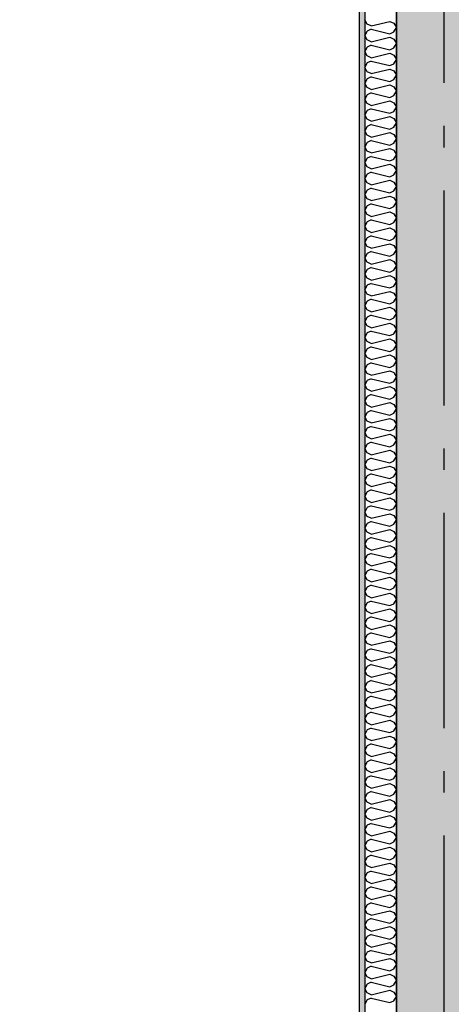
# Model space of a CAD drawing. Header units: millimetres. Extents: x -150 to 340931, y -1115 to 365939.
# Tile 112 of 253: x 285166 to 286169, y 350445 to 352734. Entities that reach past the tile are written whole.
import ezdxf
from ezdxf.enums import TextEntityAlignment as Align

# ---------------------------------------------------------------- set-up
doc = ezdxf.new("R2010")
doc.units = ezdxf.units.MM
doc.header["$LTSCALE"] = 0.5
doc.header["$MEASUREMENT"] = 0
doc.linetypes.add('Akselinje', pattern=[1500, 1000, -200, 100, -200])
doc.linetypes.add('PLINE', pattern=[0])
for name, color, linetype in [('232- Ikke-bærende yttervegger (Skravur)(Nye konstruksjoner)', 7, 'Continuous'), ('232- Ikke-bærende yttervegger(Nye konstruksjoner)', 7, 'Continuous'), ('242- Ikke-bærende innervegger (Skravur)(Nye konstruksjoner)', 7, 'Continuous'), ('242- Ikke-bærende innervegger(Nye konstruksjoner)', 7, 'Continuous'), ('82-- Modullinjer(Nye konstruksjoner)', 7, 'Continuous'), ('842-M___1_50 Målsetting bygning', 7, 'Continuous'), ('842-M___1_50 Målsetting bygning(Nye konstruksjoner)', 7, 'Continuous'), ('862- M___Nettoareal(Nye konstruksjoner)', 7, 'Continuous'), ('862- M___Nettoareal(Polylinje)(Nye konstruksjoner)', 7, 'Continuous'), ('862- M___Nettoareal(Tekst)(Nye konstruksjoner)', 7, 'Continuous')]:
    doc.layers.add(name, color=color, linetype=linetype)
doc.layers.add('236- Innvendig kledning og overflate(Nye konstruksjoner)', color=7, linetype='Continuous', lineweight=0)
doc.styles.add('GENERATED_STYLE_1', font='txt')
doc.styles.add('GENERATED_STYLE_3', font='arial.ttf')
doc.styles.add('GENERATED_STYLE_5', font='arial.ttf')
doc.dimstyles.new('GENERATED_STYLE__1', dxfattribs={"dimtxt": 100, "dimasz": 95, "dimexe": 0.18, "dimexo": 0.0625, "dimgap": 0, "dimtad": 1, "dimtih": 1, "dimtoh": 1, "dimdec": 0, "dimzin": 0, "dimdsep": 46, "dimtxsty": 'GENERATED_STYLE_3', "dimblk": 'ARROWHEAD_6', "dimblk1": 'ARROWHEAD_6', "dimblk2": 'ARROWHEAD_6', "dimcen": 0.09, "dimse1": 1, "dimse2": 1, "dimclrd": 256, "dimclre": 256, "dimclrt": 256, "dimadec": 1, "dimazin": 0, "dimtfac": 1, "dimtdec": 4, "dimtmove": 0, "dimatfit": 3, "dimfxl": 1, "dimtolj": 1, "dimtzin": 0, "dimarcsym": 0})
doc.dimstyles.new('GENERATED_STYLE__2', dxfattribs={"dimtxt": 100, "dimasz": 95, "dimexe": 0.18, "dimexo": 0.0625, "dimgap": 0, "dimtad": 1, "dimdec": 0, "dimzin": 0, "dimdsep": 46, "dimtxsty": 'GENERATED_STYLE_3', "dimblk": 'ARROWHEAD_6', "dimblk1": 'ARROWHEAD_6', "dimblk2": 'ARROWHEAD_6', "dimcen": 0.09, "dimse1": 1, "dimse2": 1, "dimclrd": 256, "dimclre": 256, "dimclrt": 256, "dimadec": 1, "dimazin": 0, "dimtfac": 1, "dimtdec": 4, "dimtmove": 0, "dimatfit": 3, "dimfxl": 1, "dimtolj": 1, "dimtzin": 0, "dimarcsym": 0})
doc.dimstyles.new('GENERATED_STYLE__4', dxfattribs={"dimtxt": 100, "dimasz": 95, "dimexe": 0.18, "dimexo": 0.0625, "dimgap": 0, "dimtad": 1, "dimdec": 0, "dimzin": 0, "dimdsep": 46, "dimtxsty": 'GENERATED_STYLE_3', "dimblk": 'ARROWHEAD_6', "dimblk1": 'ARROWHEAD_6', "dimblk2": 'ARROWHEAD_6', "dimcen": 0.09, "dimse1": 1, "dimse2": 1, "dimclrd": 256, "dimclre": 256, "dimclrt": 256, "dimadec": 1, "dimazin": 0, "dimtfac": 1, "dimtdec": 4, "dimtmove": 2, "dimatfit": 3, "dimfxl": 1, "dimtolj": 1, "dimtzin": 0, "dimarcsym": 0})

# ---------------------------------------------------------------- blocks, each defined once
blk = doc.blocks.new('LEILIGHET 8__1', base_point=(283768.6, 348580.7))
at = {"layer": '862- M___Nettoareal(Polylinje)(Nye konstruksjoner)', "flags": 128}
blk.add_lwpolyline([(286041, 356380.7), (277911, 356380.7), (277911, 348080.7), (281226, 348080.7), (281226, 349780.7), (286041, 349780.7)], close=True, dxfattribs=at)
at = {"layer": '862- M___Nettoareal(Tekst)(Nye konstruksjoner)', "style": 'GENERATED_STYLE_1'}
for tag, p in [('DUMMY_861', (280015.2, 358168.6)), ('ROOM_NAME', (279278, 358118.8)), ('DUMMY_862', (279278, 357980.3))]:
    blk.add_attdef(tag, text='', height=100, dxfattribs=at).set_placement(p, align=Align.TOP_LEFT)
blk = doc.blocks.new('STUE__36', base_point=(282599.5, 355025.2))
at = {"layer": '862- M___Nettoareal(Polylinje)(Nye konstruksjoner)', "linetype": 'PLINE', "flags": 128}
blk.add_lwpolyline([(281350, 349780.7), (285955, 349780.7), (285955, 356380.7), (281350, 356380.7), (281350, 355490.7), (281350, 354480.7)], close=True, dxfattribs=at)
at = {"layer": '862- M___Nettoareal(Tekst)(Nye konstruksjoner)', "style": 'GENERATED_STYLE_1'}
for tag, p in [('DUMMY_861', (282836.2, 355213.4)), ('ROOM_NAME', (282362.8, 355163.6)), ('DUMMY_862', (282362.8, 355025.2))]:
    blk.add_attdef(tag, text='', height=100, dxfattribs=at).set_placement(p, align=Align.TOP_LEFT)
blk = doc.blocks.new('Standard grid marker[84]', base_point=(286151, 363787.1))
at = {"layer": '82-- Modullinjer(Nye konstruksjoner)', "linetype": 'Akselinje'}
blk.add_line((286151, 363587.1), (286151, 339987.1), dxfattribs=at)
at = {"layer": '82-- Modullinjer(Nye konstruksjoner)', "style": 'GENERATED_STYLE_5'}
for tag, p in [('AC_MarkerText_1_0', (286151, 363965.3)), ('AC_MarkerText_1_1', (286151, 339715.3))]:
    blk.add_attdef(tag, text='', height=100, rotation=360, dxfattribs=at).set_placement(p, align=Align.TOP_CENTER)
blk = doc.blocks.new('*D774')
at = {"layer": '842-M___1_50 Målsetting bygning(Nye konstruksjoner)', "linetype": 'PLINE'}
for p, q in [((276294.5, 363585.1), (276294.5, 363772.6)), ((335668.8, 363585.1), (335668.8, 363772.6)), ((276344.5, 363728.9), (276244.5, 363628.9)), ((335618.8, 363628.9), (335718.8, 363728.9)), ((276219.5, 363678.9), (276294.5, 363678.9)), ((276294.5, 363678.9), (335668.8, 363678.9)), ((335668.8, 363678.9), (335743.8, 363678.9))]:
    blk.add_line(p, q, dxfattribs=at)
at = {"layer": '842-M___1_50 Målsetting bygning(Nye konstruksjoner)', "insert": (305772, 363698.9), "char_height": 100, "attachment_point": 7, "style": 'GENERATED_STYLE_3'}
blk.add_mtext('\\A1;{\\pql;\\fArial|b0|i0|c0|p0;\\W1.000000;59\xa0374}', dxfattribs=at)
blk = doc.blocks.new('ARROWHEAD_6')
at = {"linetype": 'Continuous'}
for p, q in [((-0.5, -0.5), (0.5, 0.5)), ((0, 0), (-1, 0))]:
    blk.add_line(p, q, dxfattribs=at)
blk = doc.blocks.new('*D892')
at = {"layer": '842-M___1_50 Målsetting bygning', "linetype": 'PLINE'}
for p, q in [((285575, 342391.1), (285575, 342578.6)), ((286041, 342391.1), (286041, 342578.6)), ((285625, 342534.9), (285525, 342434.9)), ((286091, 342534.9), (285991, 342434.9)), ((285575, 342484.9), (286041, 342484.9))]:
    blk.add_line(p, q, dxfattribs=at)
at = {"layer": '842-M___1_50 Målsetting bygning', "char_height": 100, "attachment_point": 7, "style": 'GENERATED_STYLE_3'}
for s, insert in [('\\A1;{\\pql;\\fArial|b0|i0|c0|p0;\\W1.000000;466}', (285693.6, 342504.9)), ('\\A1;{\\pql;\\fArial|b0|i0|c0|p0;\\W1.000000;220}', (286036.6, 342504.9))]:
    blk.add_mtext(s, dxfattribs=dict(at, insert=insert))
blk = doc.blocks.new('*D893')
at = {"layer": '842-M___1_50 Målsetting bygning', "linetype": 'PLINE'}
for p, q in [((286041, 342391.1), (286041, 342578.6)), ((286261, 342391.1), (286261, 342578.6)), ((286091, 342534.9), (285991, 342434.9)), ((286311, 342534.9), (286211, 342434.9)), ((286041, 342484.9), (286261, 342484.9))]:
    blk.add_line(p, q, dxfattribs=at)
blk = doc.blocks.new('*X1387')
at = {"layer": '242- Ikke-bærende innervegger (Skravur)(Nye konstruksjoner)', "linetype": 'PLINE'}
for p, q in [((285972.8, 352724.1), (285968, 352734.2)), ((285982.7, 352719.6), (285972.8, 352724.1)), ((285982.7, 352719.6), (286025.5, 352730.3)), ((286025.5, 352730.3), (286035.4, 352725.8)), ((286035.4, 352725.8), (286041, 352715.7)), ((285972.8, 352707.3), (285968, 352697.2)), ((285982.7, 352711.8), (285972.8, 352707.3)), ((285982.7, 352711.8), (286025.5, 352701.1)), ((286025.5, 352701.1), (286035.4, 352705.6)), ((286035.4, 352705.6), (286041, 352715.7)), ((285972.8, 352687.2), (285968, 352697.2)), ((285982.7, 352682.7), (285972.8, 352687.2)), ((285982.7, 352682.7), (286025.5, 352693.4)), ((286025.5, 352693.4), (286035.4, 352688.9)), ((286035.4, 352688.9), (286041, 352678.8)), ((286035.4, 352668.7), (286041, 352678.8)), ((285972.8, 352670.4), (285968, 352660.3)), ((285972.8, 352650.2), (285968, 352660.3)), ((285982.7, 352674.9), (285972.8, 352670.4)), ((285982.7, 352674.9), (286025.5, 352664.2)), ((285982.7, 352645.7), (286025.5, 352656.4)), ((286025.5, 352664.2), (286035.4, 352668.7)), ((286025.5, 352656.4), (286035.4, 352651.9)), ((285972.8, 352633.5), (285968, 352623.4)), ((285982.7, 352645.7), (285972.8, 352650.2)), ((285982.7, 352638), (285972.8, 352633.5)), ((285982.7, 352638), (286025.5, 352627.3)), ((286035.4, 352651.9), (286041, 352641.8)), ((286035.4, 352631.8), (286041, 352641.8)), ((285972.8, 352613.3), (285968, 352623.4)), ((285982.7, 352608.8), (285972.8, 352613.3)), ((285982.7, 352608.8), (286025.5, 352619.5)), ((286025.5, 352627.3), (286035.4, 352631.8)), ((286025.5, 352619.5), (286035.4, 352615)), ((286035.4, 352615), (286041, 352604.9)), ((285972.8, 352596.5), (285968, 352586.5)), ((285972.8, 352576.4), (285968, 352586.5)), ((285982.7, 352601), (285972.8, 352596.5)), ((285982.7, 352601), (286025.5, 352590.3)), ((286025.5, 352590.3), (286035.4, 352594.8)), ((286035.4, 352594.8), (286041, 352604.9)), ((285982.7, 352571.9), (285972.8, 352576.4)), ((285982.7, 352564.1), (285972.8, 352559.6)), ((285982.7, 352571.9), (286025.5, 352582.6)), ((285982.7, 352564.1), (286025.5, 352553.4)), ((286025.5, 352582.6), (286035.4, 352578.1)), ((286035.4, 352578.1), (286041, 352568)), ((286035.4, 352557.9), (286041, 352568)), ((285972.8, 352559.6), (285968, 352549.5)), ((285972.8, 352539.4), (285968, 352549.5)), ((285982.7, 352534.9), (286025.5, 352545.6)), ((286025.5, 352553.4), (286035.4, 352557.9)), ((286025.5, 352545.6), (286035.4, 352541.1)), ((286035.4, 352541.1), (286041, 352531.1)), ((285972.8, 352522.7), (285968, 352512.6)), ((285982.7, 352534.9), (285972.8, 352539.4)), ((285982.7, 352527.2), (285972.8, 352522.7)), ((285982.7, 352527.2), (286025.5, 352516.5)), ((286025.5, 352516.5), (286035.4, 352521)), ((286035.4, 352521), (286041, 352531.1)), ((285972.8, 352502.5), (285968, 352512.6)), ((285982.7, 352498), (285972.8, 352502.5)), ((285982.7, 352498), (286025.5, 352508.7)), ((286025.5, 352508.7), (286035.4, 352504.2)), ((286035.4, 352504.2), (286041, 352494.1)), ((285972.8, 352485.8), (285968, 352475.7)), ((285972.8, 352465.6), (285968, 352475.7)), ((285982.7, 352490.3), (285972.8, 352485.8)), ((285982.7, 352490.3), (286025.5, 352479.5)), ((286025.5, 352479.5), (286035.4, 352484)), ((286035.4, 352484), (286041, 352494.1)), ((285982.7, 352461.1), (285972.8, 352465.6)), ((285982.7, 352453.3), (285972.8, 352448.8)), ((285982.7, 352461.1), (286025.5, 352471.8)), ((285982.7, 352453.3), (286025.5, 352442.6)), ((286025.5, 352471.8), (286035.4, 352467.3)), ((286035.4, 352467.3), (286041, 352457.2)), ((286035.4, 352447.1), (286041, 352457.2)), ((285972.8, 352448.8), (285968, 352438.7)), ((285972.8, 352428.7), (285968, 352438.7)), ((285982.7, 352424.2), (285972.8, 352428.7)), ((285982.7, 352424.2), (286025.5, 352434.9)), ((286025.5, 352442.6), (286035.4, 352447.1)), ((286025.5, 352434.9), (286035.4, 352430.4)), ((286035.4, 352430.4), (286041, 352420.3)), ((285972.8, 352411.9), (285968, 352401.8)), ((285982.7, 352416.4), (285972.8, 352411.9)), ((285982.7, 352416.4), (286025.5, 352405.7)), ((286025.5, 352405.7), (286035.4, 352410.2)), ((286035.4, 352410.2), (286041, 352420.3)), ((285972.8, 352391.7), (285968, 352401.8)), ((285982.7, 352387.2), (285972.8, 352391.7)), ((285982.7, 352387.2), (286025.5, 352397.9)), ((286025.5, 352397.9), (286035.4, 352393.4)), ((286035.4, 352393.4), (286041, 352383.3)), ((286035.4, 352373.3), (286041, 352383.3)), ((285972.8, 352375), (285968, 352364.9)), ((285972.8, 352354.8), (285968, 352364.9)), ((285982.7, 352379.5), (285972.8, 352375)), ((285982.7, 352379.5), (286025.5, 352368.8)), ((285982.7, 352350.3), (286025.5, 352361)), ((286025.5, 352368.8), (286035.4, 352373.3)), ((286025.5, 352361), (286035.4, 352356.5)), ((285972.8, 352338), (285968, 352328)), ((285982.7, 352350.3), (285972.8, 352354.8)), ((285982.7, 352342.5), (285972.8, 352338)), ((285982.7, 352342.5), (286025.5, 352331.8)), ((286025.5, 352331.8), (286035.4, 352336.3)), ((286035.4, 352356.5), (286041, 352346.4)), ((286035.4, 352336.3), (286041, 352346.4)), ((285972.8, 352317.9), (285968, 352328)), ((285982.7, 352313.4), (285972.8, 352317.9)), ((285982.7, 352313.4), (286025.5, 352324.1)), ((286025.5, 352324.1), (286035.4, 352319.6)), ((286035.4, 352319.6), (286041, 352309.5)), ((285972.8, 352301.1), (285968, 352291)), ((285972.8, 352280.9), (285968, 352291)), ((285982.7, 352305.6), (285972.8, 352301.1)), ((285982.7, 352305.6), (286025.5, 352294.9)), ((286025.5, 352294.9), (286035.4, 352299.4)), ((286035.4, 352299.4), (286041, 352309.5)), ((285982.7, 352276.4), (285972.8, 352280.9)), ((285982.7, 352268.7), (285972.8, 352264.2)), ((285982.7, 352276.4), (286025.5, 352287.2)), ((285982.7, 352268.7), (286025.5, 352258)), ((286025.5, 352287.2), (286035.4, 352282.7)), ((286035.4, 352282.7), (286041, 352272.6)), ((286035.4, 352262.5), (286041, 352272.6)), ((285972.8, 352264.2), (285968, 352254.1)), ((285972.8, 352244), (285968, 352254.1)), ((285982.7, 352239.5), (285972.8, 352244)), ((285982.7, 352239.5), (286025.5, 352250.2)), ((286025.5, 352258), (286035.4, 352262.5)), ((286025.5, 352250.2), (286035.4, 352245.7)), ((286035.4, 352245.7), (286041, 352235.6)), ((285972.8, 352227.3), (285968, 352217.2)), ((285982.7, 352231.8), (285972.8, 352227.3)), ((285982.7, 352231.8), (286025.5, 352221.1)), ((286025.5, 352221.1), (286035.4, 352225.6)), ((286035.4, 352225.6), (286041, 352235.6)), ((285972.8, 352207.1), (285968, 352217.2)), ((285982.7, 352202.6), (285972.8, 352207.1)), ((285982.7, 352202.6), (286025.5, 352213.3)), ((286025.5, 352213.3), (286035.4, 352208.8)), ((286035.4, 352208.8), (286041, 352198.7)), ((286035.4, 352188.6), (286041, 352198.7)), ((285972.8, 352190.3), (285968, 352180.2)), ((285972.8, 352170.2), (285968, 352180.2)), ((285982.7, 352194.8), (285972.8, 352190.3)), ((285982.7, 352194.8), (286025.5, 352184.1)), ((285982.7, 352165.7), (286025.5, 352176.4)), ((286025.5, 352184.1), (286035.4, 352188.6)), ((286025.5, 352176.4), (286035.4, 352171.9)), ((285972.8, 352153.4), (285968, 352143.3)), ((285982.7, 352165.7), (285972.8, 352170.2)), ((285982.7, 352157.9), (285972.8, 352153.4)), ((285982.7, 352157.9), (286025.5, 352147.2)), ((286025.5, 352147.2), (286035.4, 352151.7)), ((286035.4, 352171.9), (286041, 352161.8)), ((286035.4, 352151.7), (286041, 352161.8)), ((285972.8, 352133.2), (285968, 352143.3)), ((285982.7, 352128.7), (285972.8, 352133.2)), ((285982.7, 352128.7), (286025.5, 352139.4)), ((286025.5, 352139.4), (286035.4, 352134.9)), ((286035.4, 352134.9), (286041, 352124.9)), ((285972.8, 352116.5), (285968, 352106.4)), ((285972.8, 352096.3), (285968, 352106.4)), ((285982.7, 352121), (285972.8, 352116.5)), ((285982.7, 352121), (286025.5, 352110.3)), ((286025.5, 352110.3), (286035.4, 352114.8)), ((286035.4, 352114.8), (286041, 352124.9)), ((285982.7, 352091.8), (285972.8, 352096.3)), ((285982.7, 352084), (285972.8, 352079.5)), ((285982.7, 352091.8), (286025.5, 352102.5)), ((285982.7, 352084), (286025.5, 352073.3)), ((286025.5, 352102.5), (286035.4, 352098)), ((286035.4, 352098), (286041, 352087.9)), ((286035.4, 352077.8), (286041, 352087.9)), ((285972.8, 352079.5), (285968, 352069.5)), ((285972.8, 352059.4), (285968, 352069.5)), ((285982.7, 352054.9), (286025.5, 352065.6)), ((286025.5, 352073.3), (286035.4, 352077.8)), ((286025.5, 352065.6), (286035.4, 352061.1)), ((286035.4, 352061.1), (286041, 352051)), ((285972.8, 352042.6), (285968, 352032.5)), ((285982.7, 352054.9), (285972.8, 352059.4)), ((285982.7, 352047.1), (285972.8, 352042.6)), ((285982.7, 352047.1), (286025.5, 352036.4)), ((286025.5, 352036.4), (286035.4, 352040.9)), ((286035.4, 352040.9), (286041, 352051)), ((285972.8, 352022.5), (285968, 352032.5)), ((285982.7, 352018), (285972.8, 352022.5)), ((285982.7, 352018), (286025.5, 352028.7)), ((286025.5, 352028.7), (286035.4, 352024.2)), ((286035.4, 352024.2), (286041, 352014.1)), ((286035.4, 352004), (286041, 352014.1)), ((285972.8, 352005.7), (285968, 351995.6)), ((285972.8, 351985.5), (285968, 351995.6)), ((285982.7, 352010.2), (285972.8, 352005.7)), ((285982.7, 352010.2), (286025.5, 351999.5)), ((285982.7, 351981), (286025.5, 351991.7)), ((286025.5, 351999.5), (286035.4, 352004)), ((286025.5, 351991.7), (286035.4, 351987.2)), ((285972.8, 351968.8), (285968, 351958.7)), ((285982.7, 351981), (285972.8, 351985.5)), ((285982.7, 351973.3), (285972.8, 351968.8)), ((285982.7, 351973.3), (286025.5, 351962.6)), ((286035.4, 351987.2), (286041, 351977.1)), ((286035.4, 351967.1), (286041, 351977.1)), ((285972.8, 351948.6), (285968, 351958.7)), ((285982.7, 351944.1), (285972.8, 351948.6)), ((285982.7, 351944.1), (286025.5, 351954.8)), ((286025.5, 351962.6), (286035.4, 351967.1)), ((286025.5, 351954.8), (286035.4, 351950.3)), ((286035.4, 351950.3), (286041, 351940.2)), ((285972.8, 351931.8), (285968, 351921.8)), ((285982.7, 351936.3), (285972.8, 351931.8)), ((285982.7, 351936.3), (286025.5, 351925.6)), ((286025.5, 351925.6), (286035.4, 351930.1)), ((286035.4, 351930.1), (286041, 351940.2)), ((285972.8, 351911.7), (285968, 351921.8)), ((285982.7, 351907.2), (285972.8, 351911.7)), ((285982.7, 351907.2), (286025.5, 351917.9)), ((286025.5, 351917.9), (286035.4, 351913.4)), ((286035.4, 351913.4), (286041, 351903.3)), ((286035.4, 351893.2), (286041, 351903.3)), ((285972.8, 351894.9), (285968, 351884.8)), ((285972.8, 351874.7), (285968, 351884.8)), ((285982.7, 351899.4), (285972.8, 351894.9)), ((285982.7, 351899.4), (286025.5, 351888.7)), ((285982.7, 351870.2), (286025.5, 351880.9)), ((286025.5, 351888.7), (286035.4, 351893.2)), ((286025.5, 351880.9), (286035.4, 351876.4)), ((285972.8, 351858), (285968, 351847.9)), ((285982.7, 351870.2), (285972.8, 351874.7)), ((285982.7, 351862.5), (285972.8, 351858)), ((285982.7, 351862.5), (286025.5, 351851.8)), ((286025.5, 351851.8), (286035.4, 351856.3)), ((286035.4, 351876.4), (286041, 351866.4)), ((286035.4, 351856.3), (286041, 351866.4)), ((285972.8, 351837.8), (285968, 351847.9)), ((285982.7, 351833.3), (285972.8, 351837.8)), ((285982.7, 351833.3), (286025.5, 351844)), ((286025.5, 351844), (286035.4, 351839.5)), ((286035.4, 351839.5), (286041, 351829.4)), ((285972.8, 351821.1), (285968, 351811)), ((285972.8, 351800.9), (285968, 351811)), ((285982.7, 351825.6), (285972.8, 351821.1)), ((285982.7, 351825.6), (286025.5, 351814.8)), ((286025.5, 351814.8), (286035.4, 351819.3)), ((286035.4, 351819.3), (286041, 351829.4)), ((285982.7, 351796.4), (285972.8, 351800.9)), ((285982.7, 351788.6), (285972.8, 351784.1)), ((285982.7, 351796.4), (286025.5, 351807.1)), ((285982.7, 351788.6), (286025.5, 351777.9)), ((286025.5, 351807.1), (286035.4, 351802.6)), ((286035.4, 351802.6), (286041, 351792.5)), ((286035.4, 351782.4), (286041, 351792.5)), ((285972.8, 351784.1), (285968, 351774)), ((285972.8, 351764), (285968, 351774)), ((285982.7, 351759.5), (285972.8, 351764)), ((285982.7, 351759.5), (286025.5, 351770.2)), ((286025.5, 351777.9), (286035.4, 351782.4)), ((286025.5, 351770.2), (286035.4, 351765.7)), ((286035.4, 351765.7), (286041, 351755.6)), ((285972.8, 351747.2), (285968, 351737.1)), ((285982.7, 351751.7), (285972.8, 351747.2)), ((285982.7, 351751.7), (286025.5, 351741)), ((286025.5, 351741), (286035.4, 351745.5)), ((286035.4, 351745.5), (286041, 351755.6)), ((285972.8, 351727), (285968, 351737.1)), ((285982.7, 351722.5), (285972.8, 351727)), ((285982.7, 351722.5), (286025.5, 351733.2)), ((286025.5, 351733.2), (286035.4, 351728.7)), ((286035.4, 351728.7), (286041, 351718.6)), ((286035.4, 351708.6), (286041, 351718.6)), ((285972.8, 351710.3), (285968, 351700.2)), ((285972.8, 351690.1), (285968, 351700.2)), ((285982.7, 351714.8), (285972.8, 351710.3)), ((285982.7, 351714.8), (286025.5, 351704.1)), ((285982.7, 351685.6), (286025.5, 351696.3)), ((286025.5, 351704.1), (286035.4, 351708.6)), ((286025.5, 351696.3), (286035.4, 351691.8)), ((285972.8, 351673.3), (285968, 351663.3)), ((285982.7, 351685.6), (285972.8, 351690.1)), ((285982.7, 351677.8), (285972.8, 351673.3)), ((285982.7, 351677.8), (286025.5, 351667.1)), ((286025.5, 351667.1), (286035.4, 351671.6)), ((286035.4, 351691.8), (286041, 351681.7)), ((286035.4, 351671.6), (286041, 351681.7)), ((285972.8, 351653.2), (285968, 351663.3)), ((285982.7, 351648.7), (285972.8, 351653.2)), ((285982.7, 351648.7), (286025.5, 351659.4)), ((286025.5, 351659.4), (286035.4, 351654.9)), ((286035.4, 351654.9), (286041, 351644.8)), ((285972.8, 351636.4), (285968, 351626.3)), ((285972.8, 351616.2), (285968, 351626.3)), ((285982.7, 351640.9), (285972.8, 351636.4)), ((285982.7, 351640.9), (286025.5, 351630.2)), ((286025.5, 351630.2), (286035.4, 351634.7)), ((286035.4, 351634.7), (286041, 351644.8)), ((285982.7, 351611.7), (285972.8, 351616.2)), ((285982.7, 351604), (285972.8, 351599.5)), ((285982.7, 351611.7), (286025.5, 351622.5)), ((285982.7, 351604), (286025.5, 351593.3)), ((286025.5, 351622.5), (286035.4, 351618)), ((286035.4, 351618), (286041, 351607.9)), ((286035.4, 351597.8), (286041, 351607.9)), ((285972.8, 351599.5), (285968, 351589.4)), ((285972.8, 351579.3), (285968, 351589.4)), ((285982.7, 351574.8), (285972.8, 351579.3)), ((285982.7, 351574.8), (286025.5, 351585.5)), ((286025.5, 351593.3), (286035.4, 351597.8)), ((286025.5, 351585.5), (286035.4, 351581)), ((286035.4, 351581), (286041, 351570.9)), ((285972.8, 351562.6), (285968, 351552.5)), ((285982.7, 351567.1), (285972.8, 351562.6)), ((285982.7, 351567.1), (286025.5, 351556.4)), ((286025.5, 351556.4), (286035.4, 351560.9)), ((286035.4, 351560.9), (286041, 351570.9)), ((285972.8, 351542.4), (285968, 351552.5)), ((285982.7, 351537.9), (285972.8, 351542.4)), ((285982.7, 351537.9), (286025.5, 351548.6)), ((286025.5, 351548.6), (286035.4, 351544.1)), ((286035.4, 351544.1), (286041, 351534)), ((286035.4, 351523.9), (286041, 351534)), ((285972.8, 351525.6), (285968, 351515.5)), ((285972.8, 351505.5), (285968, 351515.5)), ((285982.7, 351530.1), (285972.8, 351525.6)), ((285982.7, 351530.1), (286025.5, 351519.4)), ((285982.7, 351501), (286025.5, 351511.7)), ((286025.5, 351519.4), (286035.4, 351523.9)), ((286025.5, 351511.7), (286035.4, 351507.2)), ((285972.8, 351488.7), (285968, 351478.6)), ((285982.7, 351501), (285972.8, 351505.5)), ((285982.7, 351493.2), (285972.8, 351488.7)), ((285982.7, 351493.2), (286025.5, 351482.5)), ((286035.4, 351507.2), (286041, 351497.1)), ((286035.4, 351487), (286041, 351497.1)), ((285972.8, 351468.5), (285968, 351478.6)), ((285982.7, 351464), (285972.8, 351468.5)), ((285982.7, 351464), (286025.5, 351474.7)), ((286025.5, 351482.5), (286035.4, 351487)), ((286025.5, 351474.7), (286035.4, 351470.2)), ((286035.4, 351470.2), (286041, 351460.2)), ((285972.8, 351451.8), (285968, 351441.7)), ((285972.8, 351431.6), (285968, 351441.7)), ((285982.7, 351456.3), (285972.8, 351451.8)), ((285982.7, 351456.3), (286025.5, 351445.6)), ((286025.5, 351445.6), (286035.4, 351450.1)), ((286035.4, 351450.1), (286041, 351460.2)), ((285982.7, 351427.1), (285972.8, 351431.6)), ((285982.7, 351419.3), (285972.8, 351414.8)), ((285982.7, 351427.1), (286025.5, 351437.8)), ((285982.7, 351419.3), (286025.5, 351408.6)), ((286025.5, 351437.8), (286035.4, 351433.3)), ((286035.4, 351433.3), (286041, 351423.2)), ((286035.4, 351413.1), (286041, 351423.2)), ((285972.8, 351414.8), (285968, 351404.8)), ((285972.8, 351394.7), (285968, 351404.8)), ((285982.7, 351390.2), (286025.5, 351400.9)), ((286025.5, 351408.6), (286035.4, 351413.1)), ((286025.5, 351400.9), (286035.4, 351396.4)), ((286035.4, 351396.4), (286041, 351386.3)), ((285972.8, 351377.9), (285968, 351367.8)), ((285982.7, 351390.2), (285972.8, 351394.7)), ((285982.7, 351382.4), (285972.8, 351377.9)), ((285982.7, 351382.4), (286025.5, 351371.7)), ((286025.5, 351371.7), (286035.4, 351376.2)), ((286035.4, 351376.2), (286041, 351386.3)), ((285972.8, 351357.8), (285968, 351367.8)), ((285982.7, 351353.3), (285972.8, 351357.8)), ((285982.7, 351353.3), (286025.5, 351364)), ((286025.5, 351364), (286035.4, 351359.5)), ((286035.4, 351359.5), (286041, 351349.4)), ((285972.8, 351341), (285968, 351330.9)), ((285972.8, 351320.8), (285968, 351330.9)), ((285982.7, 351345.5), (285972.8, 351341)), ((285982.7, 351345.5), (286025.5, 351334.8)), ((286025.5, 351334.8), (286035.4, 351339.3)), ((286035.4, 351339.3), (286041, 351349.4)), ((285982.7, 351316.3), (285972.8, 351320.8)), ((285982.7, 351308.6), (285972.8, 351304.1)), ((285982.7, 351316.3), (286025.5, 351327)), ((285982.7, 351308.6), (286025.5, 351297.9)), ((286025.5, 351327), (286035.4, 351322.5)), ((286035.4, 351322.5), (286041, 351312.4)), ((286035.4, 351302.4), (286041, 351312.4)), ((285972.8, 351304.1), (285968, 351294)), ((285972.8, 351283.9), (285968, 351294)), ((285982.7, 351279.4), (285972.8, 351283.9)), ((285982.7, 351279.4), (286025.5, 351290.1)), ((286025.5, 351297.9), (286035.4, 351302.4)), ((286025.5, 351290.1), (286035.4, 351285.6)), ((286035.4, 351285.6), (286041, 351275.5)), ((285972.8, 351267.1), (285968, 351257.1)), ((285982.7, 351271.6), (285972.8, 351267.1)), ((285982.7, 351271.6), (286025.5, 351260.9)), ((286025.5, 351260.9), (286035.4, 351265.4)), ((286035.4, 351265.4), (286041, 351275.5)), ((285972.8, 351247), (285968, 351257.1)), ((285982.7, 351242.5), (285972.8, 351247)), ((285982.7, 351242.5), (286025.5, 351253.2)), ((286025.5, 351253.2), (286035.4, 351248.7)), ((286035.4, 351248.7), (286041, 351238.6)), ((286035.4, 351228.5), (286041, 351238.6)), ((285972.8, 351230.2), (285968, 351220.1)), ((285972.8, 351210), (285968, 351220.1)), ((285982.7, 351234.7), (285972.8, 351230.2)), ((285982.7, 351234.7), (286025.5, 351224)), ((285982.7, 351205.5), (286025.5, 351216.2)), ((286025.5, 351224), (286035.4, 351228.5)), ((286025.5, 351216.2), (286035.4, 351211.7)), ((285972.8, 351193.3), (285968, 351183.2)), ((285982.7, 351205.5), (285972.8, 351210)), ((285982.7, 351197.8), (285972.8, 351193.3)), ((285982.7, 351197.8), (286025.5, 351187.1)), ((286025.5, 351187.1), (286035.4, 351191.6)), ((286035.4, 351211.7), (286041, 351201.7)), ((286035.4, 351191.6), (286041, 351201.7)), ((285972.8, 351173.1), (285968, 351183.2)), ((285982.7, 351168.6), (285972.8, 351173.1)), ((285982.7, 351168.6), (286025.5, 351179.3)), ((286025.5, 351179.3), (286035.4, 351174.8)), ((286035.4, 351174.8), (286041, 351164.7)), ((285972.8, 351156.4), (285968, 351146.3)), ((285972.8, 351136.2), (285968, 351146.3)), ((285982.7, 351160.9), (285972.8, 351156.4)), ((285982.7, 351160.9), (286025.5, 351150.1)), ((286025.5, 351150.1), (286035.4, 351154.6)), ((286035.4, 351154.6), (286041, 351164.7)), ((285982.7, 351131.7), (285972.8, 351136.2)), ((285982.7, 351123.9), (285972.8, 351119.4)), ((285982.7, 351131.7), (286025.5, 351142.4)), ((285982.7, 351123.9), (286025.5, 351113.2)), ((286025.5, 351142.4), (286035.4, 351137.9)), ((286035.4, 351137.9), (286041, 351127.8)), ((286035.4, 351117.7), (286041, 351127.8)), ((285972.8, 351119.4), (285968, 351109.3)), ((285972.8, 351099.3), (285968, 351109.3)), ((285982.7, 351094.8), (285972.8, 351099.3)), ((285982.7, 351094.8), (286025.5, 351105.5)), ((286025.5, 351113.2), (286035.4, 351117.7)), ((286025.5, 351105.5), (286035.4, 351101)), ((286035.4, 351101), (286041, 351090.9)), ((285972.8, 351082.5), (285968, 351072.4)), ((285982.7, 351087), (285972.8, 351082.5)), ((285982.7, 351087), (286025.5, 351076.3)), ((286025.5, 351076.3), (286035.4, 351080.8)), ((286035.4, 351080.8), (286041, 351090.9)), ((285972.8, 351062.3), (285968, 351072.4)), ((285982.7, 351057.8), (285972.8, 351062.3)), ((285982.7, 351057.8), (286025.5, 351068.5)), ((286025.5, 351068.5), (286035.4, 351064)), ((286035.4, 351064), (286041, 351054)), ((286035.4, 351043.9), (286041, 351054)), ((285972.8, 351045.6), (285968, 351035.5)), ((285972.8, 351025.4), (285968, 351035.5)), ((285982.7, 351050.1), (285972.8, 351045.6)), ((285982.7, 351050.1), (286025.5, 351039.4)), ((285982.7, 351020.9), (286025.5, 351031.6)), ((286025.5, 351039.4), (286035.4, 351043.9)), ((286025.5, 351031.6), (286035.4, 351027.1)), ((285972.8, 351008.6), (285968, 350998.6)), ((285982.7, 351020.9), (285972.8, 351025.4)), ((285982.7, 351013.1), (285972.8, 351008.6)), ((285982.7, 351013.1), (286025.5, 351002.4)), ((286025.5, 351002.4), (286035.4, 351006.9)), ((286035.4, 351027.1), (286041, 351017)), ((286035.4, 351006.9), (286041, 351017)), ((285972.8, 350988.5), (285968, 350998.6)), ((285982.7, 350984), (285972.8, 350988.5)), ((285982.7, 350984), (286025.5, 350994.7)), ((286025.5, 350994.7), (286035.4, 350990.2)), ((286035.4, 350990.2), (286041, 350980.1)), ((285972.8, 350971.7), (285968, 350961.6)), ((285972.8, 350951.5), (285968, 350961.6)), ((285982.7, 350976.2), (285972.8, 350971.7)), ((285982.7, 350976.2), (286025.5, 350965.5)), ((286025.5, 350965.5), (286035.4, 350970)), ((286035.4, 350970), (286041, 350980.1)), ((285982.7, 350947), (285972.8, 350951.5)), ((285982.7, 350939.3), (285972.8, 350934.8)), ((285982.7, 350947), (286025.5, 350957.8)), ((285982.7, 350939.3), (286025.5, 350928.6)), ((286025.5, 350957.8), (286035.4, 350953.3)), ((286035.4, 350953.3), (286041, 350943.2)), ((286035.4, 350933.1), (286041, 350943.2)), ((285972.8, 350934.8), (285968, 350924.7)), ((285972.8, 350914.6), (285968, 350924.7)), ((285982.7, 350910.1), (286025.5, 350920.8)), ((286025.5, 350928.6), (286035.4, 350933.1)), ((286025.5, 350920.8), (286035.4, 350916.3)), ((286035.4, 350916.3), (286041, 350906.2)), ((285972.8, 350897.9), (285968, 350887.8)), ((285982.7, 350910.1), (285972.8, 350914.6)), ((285982.7, 350902.4), (285972.8, 350897.9)), ((285982.7, 350902.4), (286025.5, 350891.7)), ((286025.5, 350891.7), (286035.4, 350896.2)), ((286035.4, 350896.2), (286041, 350906.2)), ((285972.8, 350877.7), (285968, 350887.8)), ((285982.7, 350873.2), (285972.8, 350877.7)), ((285982.7, 350873.2), (286025.5, 350883.9)), ((286025.5, 350883.9), (286035.4, 350879.4)), ((286035.4, 350879.4), (286041, 350869.3)), ((286035.4, 350859.2), (286041, 350869.3)), ((285972.8, 350860.9), (285968, 350850.8)), ((285972.8, 350840.8), (285968, 350850.8)), ((285982.7, 350865.4), (285972.8, 350860.9)), ((285982.7, 350865.4), (286025.5, 350854.7)), ((285982.7, 350836.3), (286025.5, 350847)), ((286025.5, 350854.7), (286035.4, 350859.2)), ((286025.5, 350847), (286035.4, 350842.5)), ((285972.8, 350824), (285968, 350813.9)), ((285982.7, 350836.3), (285972.8, 350840.8)), ((285982.7, 350828.5), (285972.8, 350824)), ((285982.7, 350828.5), (286025.5, 350817.8)), ((286035.4, 350842.5), (286041, 350832.4)), ((286035.4, 350822.3), (286041, 350832.4)), ((285972.8, 350803.8), (285968, 350813.9)), ((285982.7, 350799.3), (285972.8, 350803.8)), ((285982.7, 350799.3), (286025.5, 350810)), ((286025.5, 350817.8), (286035.4, 350822.3)), ((286025.5, 350810), (286035.4, 350805.5)), ((286035.4, 350805.5), (286041, 350795.5)), ((285972.8, 350787.1), (285968, 350777)), ((285982.7, 350791.6), (285972.8, 350787.1)), ((285982.7, 350791.6), (286025.5, 350780.9)), ((286025.5, 350780.9), (286035.4, 350785.4)), ((286035.4, 350785.4), (286041, 350795.5)), ((285972.8, 350766.9), (285968, 350777)), ((285982.7, 350762.4), (285972.8, 350766.9)), ((285982.7, 350762.4), (286025.5, 350773.1)), ((286025.5, 350773.1), (286035.4, 350768.6)), ((286035.4, 350768.6), (286041, 350758.5)), ((286035.4, 350748.4), (286041, 350758.5)), ((285972.8, 350750.1), (285968, 350740.1)), ((285972.8, 350730), (285968, 350740.1)), ((285982.7, 350754.6), (285972.8, 350750.1)), ((285982.7, 350754.6), (286025.5, 350743.9)), ((285982.7, 350725.5), (286025.5, 350736.2)), ((286025.5, 350743.9), (286035.4, 350748.4)), ((286025.5, 350736.2), (286035.4, 350731.7)), ((285972.8, 350713.2), (285968, 350703.1)), ((285982.7, 350725.5), (285972.8, 350730)), ((285982.7, 350717.7), (285972.8, 350713.2)), ((285982.7, 350717.7), (286025.5, 350707)), ((286025.5, 350707), (286035.4, 350711.5)), ((286035.4, 350731.7), (286041, 350721.6)), ((286035.4, 350711.5), (286041, 350721.6)), ((285972.8, 350693.1), (285968, 350703.1)), ((285982.7, 350688.6), (285972.8, 350693.1)), ((285982.7, 350688.6), (286025.5, 350699.3)), ((286025.5, 350699.3), (286035.4, 350694.8)), ((286035.4, 350694.8), (286041, 350684.7)), ((285972.8, 350676.3), (285968, 350666.2)), ((285972.8, 350656.1), (285968, 350666.2)), ((285982.7, 350680.8), (285972.8, 350676.3)), ((285982.7, 350680.8), (286025.5, 350670.1)), ((286025.5, 350670.1), (286035.4, 350674.6)), ((286035.4, 350674.6), (286041, 350684.7)), ((285982.7, 350651.6), (285972.8, 350656.1)), ((285982.7, 350643.9), (285972.8, 350639.4)), ((285982.7, 350651.6), (286025.5, 350662.3)), ((285982.7, 350643.9), (286025.5, 350633.2)), ((286025.5, 350662.3), (286035.4, 350657.8)), ((286035.4, 350657.8), (286041, 350647.7)), ((286035.4, 350637.7), (286041, 350647.7)), ((285972.8, 350639.4), (285968, 350629.3)), ((285972.8, 350619.2), (285968, 350629.3)), ((285982.7, 350614.7), (285972.8, 350619.2)), ((285982.7, 350614.7), (286025.5, 350625.4)), ((286025.5, 350633.2), (286035.4, 350637.7)), ((286025.5, 350625.4), (286035.4, 350620.9)), ((286035.4, 350620.9), (286041, 350610.8)), ((285972.8, 350602.4), (285968, 350592.4)), ((285982.7, 350606.9), (285972.8, 350602.4)), ((285982.7, 350606.9), (286025.5, 350596.2)), ((286025.5, 350596.2), (286035.4, 350600.7)), ((286035.4, 350600.7), (286041, 350610.8)), ((285972.8, 350582.3), (285968, 350592.4)), ((285982.7, 350577.8), (285972.8, 350582.3)), ((285982.7, 350577.8), (286025.5, 350588.5)), ((286025.5, 350588.5), (286035.4, 350584)), ((286035.4, 350584), (286041, 350573.9)), ((286035.4, 350563.8), (286041, 350573.9)), ((285972.8, 350565.5), (285968, 350555.4)), ((285972.8, 350545.3), (285968, 350555.4)), ((285982.7, 350570), (285972.8, 350565.5)), ((285982.7, 350570), (286025.5, 350559.3)), ((285982.7, 350540.8), (286025.5, 350551.5)), ((286025.5, 350559.3), (286035.4, 350563.8)), ((286025.5, 350551.5), (286035.4, 350547)), ((285972.8, 350528.6), (285968, 350518.5)), ((285982.7, 350540.8), (285972.8, 350545.3)), ((285982.7, 350533.1), (285972.8, 350528.6)), ((285982.7, 350533.1), (286025.5, 350522.4)), ((286025.5, 350522.4), (286035.4, 350526.9)), ((286035.4, 350547), (286041, 350537)), ((286035.4, 350526.9), (286041, 350537)), ((285972.8, 350508.4), (285968, 350518.5)), ((285982.7, 350503.9), (285972.8, 350508.4)), ((285982.7, 350503.9), (286025.5, 350514.6)), ((286025.5, 350514.6), (286035.4, 350510.1)), ((286035.4, 350510.1), (286041, 350500)), ((285972.8, 350491.7), (285968, 350481.6)), ((285972.8, 350471.5), (285968, 350481.6)), ((285982.7, 350496.2), (285972.8, 350491.7)), ((285982.7, 350496.2), (286025.5, 350485.4)), ((286025.5, 350485.4), (286035.4, 350489.9)), ((286035.4, 350489.9), (286041, 350500)), ((285982.7, 350467), (285972.8, 350471.5)), ((285982.7, 350459.2), (285972.8, 350454.7)), ((285982.7, 350467), (286025.5, 350477.7)), ((285982.7, 350459.2), (286025.5, 350448.5)), ((286025.5, 350477.7), (286035.4, 350473.2)), ((286035.4, 350473.2), (286041, 350463.1)), ((286035.4, 350453), (286041, 350463.1)), ((285972.8, 350454.7), (285968, 350444.6)), ((286025.5, 350448.5), (286035.4, 350453))]:
    blk.add_line(p, q, dxfattribs=at)
blk = doc.blocks.new('*D1636')
at = {"layer": '842-M___1_50 Målsetting bygning(Nye konstruksjoner)', "linetype": 'PLINE'}
for p, q in [((281337, 353434.8), (281337, 353622.3)), ((281289, 353578.6), (281189, 353478.6)), ((281387, 353578.6), (281287, 353478.6)), ((281239, 353528.6), (281337, 353528.6)), ((281337, 353528.6), (285968, 353528.6))]:
    blk.add_line(p, q, dxfattribs=at)
blk = doc.blocks.new('*D1637')
at = {"layer": '842-M___1_50 Målsetting bygning(Nye konstruksjoner)', "linetype": 'PLINE'}
for p, q in [((285968, 353434.8), (285968, 353622.3)), ((281387, 353578.6), (281287, 353478.6)), ((285918, 353478.6), (286018, 353578.6)), ((281337, 353528.6), (285968, 353528.6)), ((285968, 353528.6), (286041, 353528.6))]:
    blk.add_line(p, q, dxfattribs=at)
at = {"layer": '842-M___1_50 Målsetting bygning(Nye konstruksjoner)', "char_height": 100, "attachment_point": 7, "rotation": 360, "style": 'GENERATED_STYLE_3'}
for s, insert in [('\\A1;{\\pql;\\fArial|b0|i0|c0|p0;\\W1.000000;4\xa0631}', (283480.9, 353548.6)), ('\\A1;{\\pql;\\fArial|b0|i0|c0|p0;\\W1.000000;73}', (285757, 353548.6))]:
    blk.add_mtext(s, dxfattribs=dict(at, insert=insert))

msp = doc.modelspace()

# ---------------------------------------------------------------- hatches: boundary and pattern name
at = {"layer": '232- Ikke-bærende yttervegger (Skravur)(Nye konstruksjoner)', "linetype": 'Continuous'}
h = msp.add_hatch(dxfattribs=at)
h.set_pattern_fill('Betong_strukturell', color=256, style=0, pattern_type=2)
h.set_pattern_definition([(90.00001, (0, 0), (311.76916, 6e-05), [30, -150]), (90.00001, (-155.9, 90), (311.76916, 6e-05), [30, -150]), (150.00001, (0, 0), (155.88452, 270.00004), [30, -150]), (150.00001, (-4e-05, 180), (155.88452, 270.00004), [30, -150]), (210.00001, (-6e-06, 30), (-155.88463, 269.99998), [30, -150]), (210.00001, (-4e-05, 210), (-155.88463, 269.99998), [30, -150]), (90.000012, (-30, -6e-06), (60.000002, 1.2e-05), [0, -60.000002, 0, -90.000004]), (135.000012, (-30, 30), (42.4264, 42.426417), [0, -45.000002, 0, -75.000003])])
h.paths.add_polyline_path([(286041, 356590.6), (286041, 347870.7), (286261, 347870.7), (286261, 356590.6)])
at = {"layer": '242- Ikke-bærende innervegger (Skravur)(Nye konstruksjoner)', "linetype": 'Continuous'}
h = msp.add_hatch(dxfattribs=at)
h.set_pattern_fill('Prikker_tett', color=256, style=0, pattern_type=2)
h.set_pattern_definition([(0, (0, 0), (0, 43.30127), [0, -25]), (0, (12.5, 21.65), (0, 43.30127), [0, -25])])
h.paths.add_polyline_path([(285955, 356380.7), (285955, 349780.7), (285968, 349780.7), (285968, 356380.7)])

# ---------------------------------------------------------------- linework, layer by layer
at = {"layer": '232- Ikke-bærende yttervegger(Nye konstruksjoner)', "linetype": 'PLINE', "flags": 128}
msp.add_lwpolyline([(286041, 356590.6), (286041, 347870.7)], dxfattribs=at)
at = {"layer": '236- Innvendig kledning og overflate(Nye konstruksjoner)', "linetype": 'PLINE', "flags": 128}
msp.add_lwpolyline([(285955, 356380.7), (285955, 349780.7)], dxfattribs=at)
at = {"layer": '242- Ikke-bærende innervegger(Nye konstruksjoner)', "linetype": 'PLINE'}
msp.add_line((285968, 356380.7), (285968, 349780.7), dxfattribs=at)
at = {"layer": '242- Ikke-bærende innervegger(Nye konstruksjoner)', "linetype": 'PLINE', "flags": 128}
msp.add_lwpolyline([(286041, 349780.7), (286041, 356380.7)], dxfattribs=at)

# ---------------------------------------------------------------- block references
at = {"layer": '242- Ikke-bærende innervegger(Nye konstruksjoner)'}
msp.add_blockref('*X1387', (0, 0), dxfattribs=at)
at = {"layer": '82-- Modullinjer(Nye konstruksjoner)', "linetype": 'PLINE'}
msp.add_blockref('Standard grid marker[84]', (286151, 363787.1), dxfattribs=at)
at = {"layer": '862- M___Nettoareal(Nye konstruksjoner)', "linetype": 'Continuous'}
for name, p in [('LEILIGHET 8__1', (283768.6, 348580.7)), ('STUE__36', (282599.5, 355025.2))]:
    msp.add_blockref(name, p, dxfattribs=at)

# ---------------------------------------------------------------- dimensions: what is measured, and where the dimension line sits
at = {"layer": '842-M___1_50 Målsetting bygning', "linetype": 'Continuous'}
for base, p1, p2, picture, middle in [((286041, 342484.9), (285575, 349380.7), (286041, 352230.7), '*D892', (285807.8, 342554.9)), ((286261, 342484.9), (286041, 352230.7), (286261, 352230.7), '*D893', (286150.8, 342554.9))]:
    dim = msp.add_linear_dim(base=base, p1=p1, p2=p2, dimstyle='GENERATED_STYLE__1', dxfattribs=at)
    dim.commit()
    dim.dimension.update_dxf_attribs({"geometry": picture, "text_midpoint": middle, "dimtype": 160})
at = {"layer": '842-M___1_50 Målsetting bygning(Nye konstruksjoner)', "linetype": 'Continuous'}
dim = msp.add_linear_dim(base=(335668.8, 363678.9), p1=(276294.5, 358685.2), p2=(335668.8, 339845.1), dimstyle='GENERATED_STYLE__1', dxfattribs=at)
dim.commit()
dim.dimension.update_dxf_attribs({"geometry": '*D774', "text_midpoint": (305981.5, 363748.9), "dimtype": 160})
for base, p1, p2, dimstyle, picture, middle in [((285968, 353528.6), (281337, 352074.2), (285968, 353080.7), 'GENERATED_STYLE__2', '*D1637', (283652.5, 353598.6)), ((281337, 353528.6), (281239, 352025.2), (281337, 352074.2), 'GENERATED_STYLE__4', '*D1636', (281092.4, 353598.6))]:
    dim = msp.add_linear_dim(base=base, p1=p1, p2=p2, angle=360, dimstyle=dimstyle, dxfattribs=at)
    dim.commit()
    dim.dimension.update_dxf_attribs({"geometry": picture, "text_midpoint": middle, "dimtype": 160, "text_rotation": 360})

doc.saveas('drawing.dxf')
